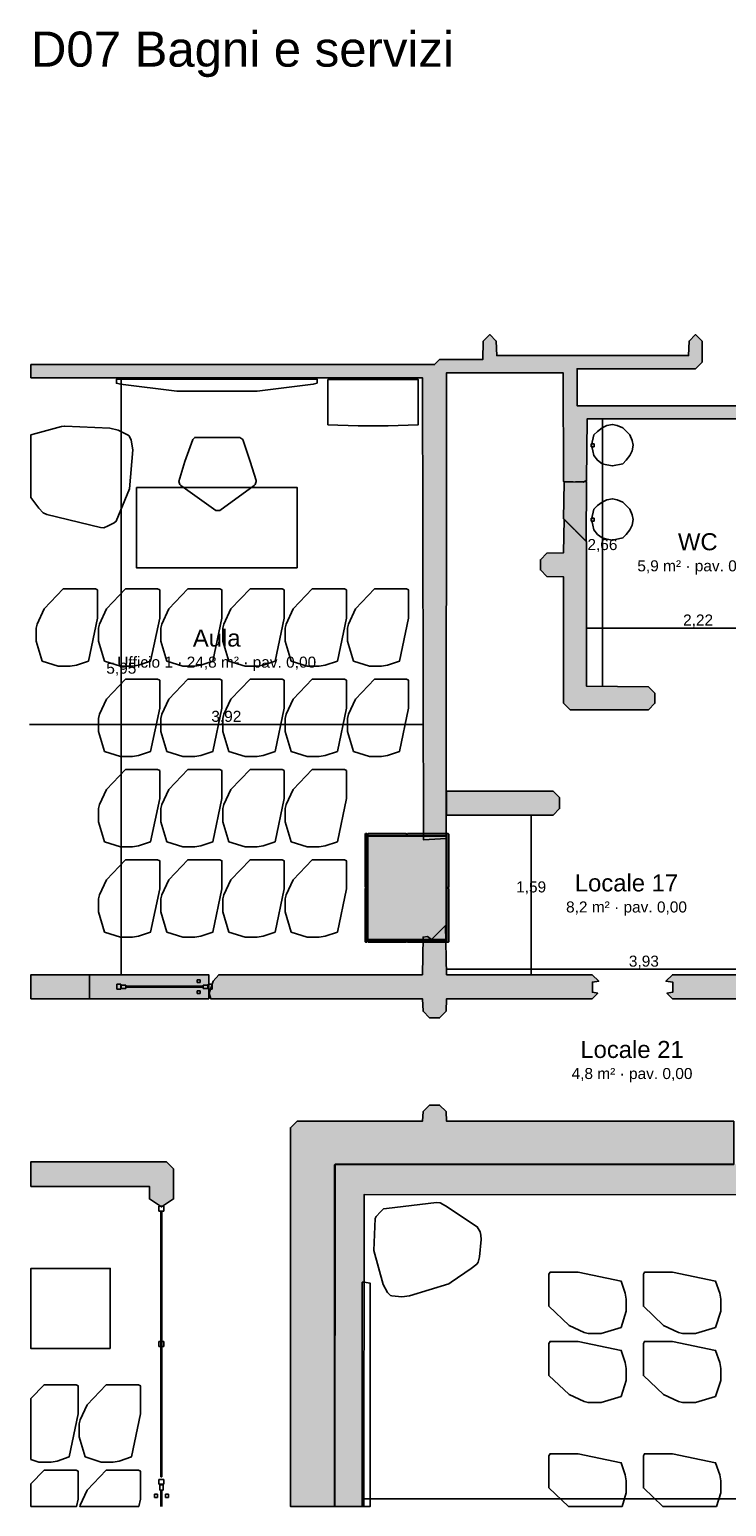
# Model space of a CAD drawing. Header units: millimetres. Extents: x -18533 to 137888, y -83624 to 7711.
# Tile 26 of 40: x 71636 to 78578, y -41025 to -26305. Entities that reach past the tile are written whole.
import ezdxf
from ezdxf.enums import TextEntityAlignment as Align

# ---------------------------------------------------------------- set-up
doc = ezdxf.new("R2010")
doc.units = ezdxf.units.MM
for name, color, linetype in [('A-ARREDI', 9, 'Continuous'), ('A-MISURE', 40, 'Continuous'), ('A-MURI-ESISTENTI', 7, 'Continuous'), ('A-MURI-NUOVI', 40, 'Continuous'), ('A-PARETI-VETRATE', 5, 'Continuous'), ('A-PILASTRI', 8, 'Continuous'), ('A-TESTI', 7, 'Continuous')]:
    doc.layers.add(name, color=color, linetype=linetype)
doc.styles.add('VISIO', font='arial.ttf')

msp = doc.modelspace()

# ---------------------------------------------------------------- hatches: boundary and pattern name
at = {"layer": 'A-MURI-ESISTENTI'}
for points in [[(76955, -30810), (76950, -29725), (75790, -29725), (75785, -34367), (75560, -34382), (75550, -29775), (71650, -29775), (71650, -29645), (75670, -29645), (75720, -29595), (76150, -29595), (76155, -29410), (76220, -29345), (76285, -29410), (76290, -29555), (78200, -29555), (78205, -29410), (78270, -29345), (78335, -29410), (78335, -29620), (78270, -29685), (77090, -29685), (77090, -30055), (79830, -30055), (79835, -29620), (79900, -29555), (80180, -29555), (80197, -29419), (80250, -29345), (80315, -29410), (80320, -29525), (81060, -29525), (81115, -29600), (81110, -29645), (80300, -29635), (80250, -29685), (79970, -29685), (79965, -30110), (79920, -30155), (79909, -30122), (79860, -30145), (79800, -30195), (79770, -30175), (79730, -30185), (79640, -30255), (79600, -30235), (79410, -30425), (79400, -30185), (77190, -30185), (77185, -30800), (77150, -30815), (76955, -30810)], [(77020, -33085), (76955, -33020), (76955, -31760), (76790, -31755), (76725, -31690), (76725, -31590), (76790, -31525), (76955, -31520), (76960, -31185), (77185, -31410), (77185, -32850), (77800, -32855), (77865, -32920), (77865, -33020), (77800, -33085), (77020, -33085)], [(75790, -34135), (75790, -33895), (76850, -33895), (76915, -33960), (76915, -34070), (76850, -34135), (75790, -34135)], [(75620, -36155), (75555, -36090), (75550, -35965), (73440, -35965), (73425, -35910), (73465, -35790), (73520, -35725), (75550, -35725), (75555, -35350), (75600, -35345), (75640, -35375), (75780, -35235), (75790, -35725), (77240, -35725), (77305, -35790), (77242, -35799), (77242, -35900), (77295, -35910), (77240, -35965), (75790, -35965), (75785, -36090), (75720, -36155), (75620, -36155)], [(78040, -35965), (77985, -35910), (78042, -35900), (78042, -35799), (77975, -35790), (78040, -35725), (79370, -35725), (79315, -35760), (79310, -35965), (78040, -35965)], [(74680, -37615), (74680, -37620), (74675, -37620), (74675, -41025), (74235, -41025), (74235, -37250), (74300, -37185), (75550, -37185), (75555, -37090), (75620, -37025), (75720, -37025), (75785, -37090), (75790, -37185), (78650, -37185), (78650, -37615), (74680, -37615)], [(74680, -37620), (78650, -37616), (79410, -37615), (79420, -37475), (79710, -37475), (79720, -37535), (83370, -37535), (83375, -37390), (83440, -37325), (83520, -37325), (83590, -37235), (83820, -37235), (83825, -37080), (83890, -37015), (84240, -37015), (84305, -37080), (84310, -37535), (87170, -37535), (87175, -37310), (87240, -37245), (87850, -37245), (87890, -37205), (88350, -37205), (88350, -37925), (74970, -37915), (74966, -41025), (74676, -41025), (74680, -37620)], [(74676, -41025), (74675, -41025), (74675, -37620), (74680, -37620), (74676, -41025)], [(78650, -37615), (78650, -37616), (74680, -37620), (74680, -37615), (78650, -37615)]]:
    msp.add_hatch(color=7, dxfattribs=at).paths.add_polyline_path(points)
at = {"layer": 'A-MURI-NUOVI'}
for points in [[(76955, -31180), (76960, -30815), (77185, -30810), (77180, -31405), (76955, -31180)], [(71650, -35965), (71650, -35725), (72234, -35725), (72234, -35965), (71650, -35965)], [(72234, -35725), (73421, -35725), (73421, -35965), (72234, -35965), (72234, -35725)], [(73070, -37660), (73070, -37960), (72950, -38040), (72830, -37960), (72830, -37835), (71650, -37835), (71650, -37590), (73000, -37590), (73070, -37660)]]:
    msp.add_hatch(color=40, dxfattribs=at).paths.add_polyline_path(points)
at = {"layer": 'A-PILASTRI'}
for points in [[(74997, -34857), (74983, -34857), (74979, -34853), (74979, -34323), (74983, -34319), (74997, -34319), (74997, -34857)], [(75005, -34337), (75005, -34323), (75009, -34319), (75388, -34319), (75392, -34323), (75392, -34337), (75005, -34337)], [(75785, -35375), (75005, -35375), (75005, -34345), (75785, -34345), (75785, -35375)], [(75398, -34337), (75398, -34323), (75402, -34319), (75781, -34319), (75785, -34323), (75785, -34337), (75398, -34337)], [(75793, -34319), (75807, -34319), (75811, -34323), (75811, -34853), (75807, -34857), (75793, -34857), (75793, -34319)], [(74997, -35401), (74983, -35401), (74979, -35397), (74979, -34867), (74983, -34863), (74997, -34863), (74997, -35401)], [(75793, -34863), (75807, -34863), (75811, -34867), (75811, -35397), (75807, -35401), (75793, -35401), (75793, -34863)], [(75392, -35383), (75392, -35397), (75388, -35401), (75009, -35401), (75005, -35397), (75005, -35383), (75392, -35383)], [(75785, -35383), (75785, -35397), (75781, -35401), (75402, -35401), (75398, -35397), (75398, -35383), (75785, -35383)]]:
    msp.add_hatch(color=8, dxfattribs=at).paths.add_polyline_path(points)

# ---------------------------------------------------------------- linework, layer by layer
at = {"layer": 'A-ARREDI'}
for p, q in [((77230, -30435), (77260, -30435)), ((77230, -30465), (77230, -30435)), ((77230, -30465), (77260, -30465)), ((77260, -30465), (77260, -30435)), ((77230, -31175), (77260, -31175)), ((77230, -31205), (77230, -31175)), ((77230, -31205), (77260, -31205)), ((77260, -31205), (77260, -31175))]:
    msp.add_line(p, q, dxfattribs=at)
for points in [[(74502, -29830), (74462, -29840), (73902, -29910), (73102, -29910), (72542, -29840), (72502, -29830), (72502, -29790), (74502, -29790), (74502, -29830)], [(74502, -29830), (74462, -29840), (73902, -29910), (73102, -29910), (72542, -29840), (72502, -29830), (72502, -29790), (74502, -29790), (74502, -29830)], [(74908, -30254), (74608, -30244), (74608, -29794), (75508, -29794), (75508, -30244), (75208, -30254), (74908, -30254)], [(74908, -30254), (74608, -30244), (74608, -29794), (75508, -29794), (75508, -30244), (75208, -30254), (74908, -30254)], [(72437, -30279), (72518, -30298), (72617, -30347), (72629, -30356), (72648, -30398), (72665, -30495), (72632, -30881), (72500, -31206), (72480, -31220), (72419, -31253), (72377, -31272), (72343, -31267), (71807, -31138), (71770, -31122), (71728, -31074), (71650, -30968), (71650, -30346), (71698, -30331), (71954, -30263), (71986, -30257), (72437, -30279)], [(72437, -30279), (72518, -30298), (72617, -30347), (72629, -30356), (72648, -30398), (72665, -30495), (72632, -30881), (72500, -31206), (72480, -31220), (72419, -31253), (72377, -31272), (72343, -31267), (71807, -31138), (71770, -31122), (71728, -31074), (71650, -30968), (71650, -30346), (71698, -30331), (71954, -30263), (71986, -30257), (72437, -30279)], [(77385, -30643), (77339, -30632), (77293, -30597), (77258, -30551), (77247, -30505), (77235, -30448), (77258, -30344), (77293, -30310), (77339, -30275), (77385, -30252), (77442, -30241), (77488, -30252), (77546, -30275), (77615, -30344), (77638, -30402), (77649, -30448), (77638, -30505), (77615, -30551), (77580, -30597), (77546, -30632), (77442, -30655), (77385, -30643)], [(73762, -30390), (73832, -30610), (73892, -30800), (73892, -30810), (73882, -30840), (73872, -30850), (73532, -31100), (73492, -31100), (73142, -30850), (73132, -30840), (73122, -30810), (73182, -30610), (73262, -30390), (73282, -30370), (73732, -30370), (73762, -30390)], [(73762, -30390), (73832, -30610), (73892, -30800), (73892, -30810), (73882, -30840), (73872, -30850), (73532, -31100), (73492, -31100), (73142, -30850), (73132, -30840), (73122, -30810), (73182, -30610), (73262, -30390), (73282, -30370), (73732, -30370), (73762, -30390)], [(74302, -31670), (72702, -31670), (72702, -30870), (74302, -30870), (74302, -31670)], [(74302, -31670), (72702, -31670), (72702, -30870), (74302, -30870), (74302, -31670)], [(77385, -31383), (77339, -31372), (77293, -31337), (77258, -31291), (77247, -31245), (77235, -31188), (77258, -31084), (77293, -31050), (77339, -31015), (77385, -30992), (77442, -30981), (77488, -30992), (77546, -31015), (77615, -31084), (77638, -31142), (77649, -31188), (77638, -31245), (77615, -31291), (77580, -31337), (77546, -31372), (77442, -31395), (77385, -31383)], [(71762, -32600), (71702, -32400), (71702, -32270), (71712, -32230), (71782, -32080), (71972, -31880), (72292, -31880), (72312, -31890), (72312, -32170), (72222, -32600), (72102, -32640), (72042, -32650), (71922, -32650), (71762, -32600)], [(71762, -32600), (71702, -32400), (71702, -32270), (71712, -32230), (71782, -32080), (71972, -31880), (72292, -31880), (72312, -31890), (72312, -32170), (72222, -32600), (72102, -32640), (72042, -32650), (71922, -32650), (71762, -32600)], [(72382, -32600), (72322, -32400), (72322, -32270), (72332, -32230), (72402, -32080), (72592, -31880), (72912, -31880), (72932, -31890), (72932, -32170), (72842, -32600), (72722, -32640), (72662, -32650), (72542, -32650), (72382, -32600)], [(72382, -32600), (72322, -32400), (72322, -32270), (72332, -32230), (72402, -32080), (72592, -31880), (72912, -31880), (72932, -31890), (72932, -32170), (72842, -32600), (72722, -32640), (72662, -32650), (72542, -32650), (72382, -32600)], [(73002, -32600), (72942, -32400), (72942, -32270), (72952, -32230), (73022, -32080), (73212, -31880), (73532, -31880), (73552, -31890), (73552, -32170), (73462, -32600), (73342, -32640), (73282, -32650), (73162, -32650), (73002, -32600)], [(73002, -32600), (72942, -32400), (72942, -32270), (72952, -32230), (73022, -32080), (73212, -31880), (73532, -31880), (73552, -31890), (73552, -32170), (73462, -32600), (73342, -32640), (73282, -32650), (73162, -32650), (73002, -32600)], [(73622, -32600), (73562, -32400), (73562, -32270), (73572, -32230), (73642, -32080), (73832, -31880), (74152, -31880), (74172, -31890), (74172, -32170), (74082, -32600), (73962, -32640), (73902, -32650), (73782, -32650), (73622, -32600)], [(73622, -32600), (73562, -32400), (73562, -32270), (73572, -32230), (73642, -32080), (73832, -31880), (74152, -31880), (74172, -31890), (74172, -32170), (74082, -32600), (73962, -32640), (73902, -32650), (73782, -32650), (73622, -32600)], [(74242, -32600), (74182, -32400), (74182, -32270), (74192, -32230), (74262, -32080), (74452, -31880), (74772, -31880), (74792, -31890), (74792, -32170), (74702, -32600), (74582, -32640), (74522, -32650), (74402, -32650), (74242, -32600)], [(74242, -32600), (74182, -32400), (74182, -32270), (74192, -32230), (74262, -32080), (74452, -31880), (74772, -31880), (74792, -31890), (74792, -32170), (74702, -32600), (74582, -32640), (74522, -32650), (74402, -32650), (74242, -32600)], [(74862, -32600), (74802, -32400), (74802, -32270), (74812, -32230), (74882, -32080), (75072, -31880), (75392, -31880), (75412, -31890), (75412, -32170), (75322, -32600), (75202, -32640), (75142, -32650), (75022, -32650), (74862, -32600)], [(74862, -32600), (74802, -32400), (74802, -32270), (74812, -32230), (74882, -32080), (75072, -31880), (75392, -31880), (75412, -31890), (75412, -32170), (75322, -32600), (75202, -32640), (75142, -32650), (75022, -32650), (74862, -32600)], [(72382, -33500), (72322, -33300), (72322, -33170), (72332, -33130), (72402, -32980), (72592, -32780), (72912, -32780), (72932, -32790), (72932, -33070), (72842, -33500), (72722, -33540), (72662, -33550), (72542, -33550), (72382, -33500)], [(72382, -33500), (72322, -33300), (72322, -33170), (72332, -33130), (72402, -32980), (72592, -32780), (72912, -32780), (72932, -32790), (72932, -33070), (72842, -33500), (72722, -33540), (72662, -33550), (72542, -33550), (72382, -33500)], [(73002, -33500), (72942, -33300), (72942, -33170), (72952, -33130), (73022, -32980), (73212, -32780), (73532, -32780), (73552, -32790), (73552, -33070), (73462, -33500), (73342, -33540), (73282, -33550), (73162, -33550), (73002, -33500)], [(73002, -33500), (72942, -33300), (72942, -33170), (72952, -33130), (73022, -32980), (73212, -32780), (73532, -32780), (73552, -32790), (73552, -33070), (73462, -33500), (73342, -33540), (73282, -33550), (73162, -33550), (73002, -33500)], [(73622, -33500), (73562, -33300), (73562, -33170), (73572, -33130), (73642, -32980), (73832, -32780), (74152, -32780), (74172, -32790), (74172, -33070), (74082, -33500), (73962, -33540), (73902, -33550), (73782, -33550), (73622, -33500)], [(73622, -33500), (73562, -33300), (73562, -33170), (73572, -33130), (73642, -32980), (73832, -32780), (74152, -32780), (74172, -32790), (74172, -33070), (74082, -33500), (73962, -33540), (73902, -33550), (73782, -33550), (73622, -33500)], [(74242, -33500), (74182, -33300), (74182, -33170), (74192, -33130), (74262, -32980), (74452, -32780), (74772, -32780), (74792, -32790), (74792, -33070), (74702, -33500), (74582, -33540), (74522, -33550), (74402, -33550), (74242, -33500)], [(74242, -33500), (74182, -33300), (74182, -33170), (74192, -33130), (74262, -32980), (74452, -32780), (74772, -32780), (74792, -32790), (74792, -33070), (74702, -33500), (74582, -33540), (74522, -33550), (74402, -33550), (74242, -33500)], [(74862, -33500), (74802, -33300), (74802, -33170), (74812, -33130), (74882, -32980), (75072, -32780), (75392, -32780), (75412, -32790), (75412, -33070), (75322, -33500), (75202, -33540), (75142, -33550), (75022, -33550), (74862, -33500)], [(74862, -33500), (74802, -33300), (74802, -33170), (74812, -33130), (74882, -32980), (75072, -32780), (75392, -32780), (75412, -32790), (75412, -33070), (75322, -33500), (75202, -33540), (75142, -33550), (75022, -33550), (74862, -33500)], [(72382, -34400), (72322, -34200), (72322, -34070), (72332, -34030), (72402, -33880), (72592, -33680), (72912, -33680), (72932, -33690), (72932, -33970), (72842, -34400), (72722, -34440), (72662, -34450), (72542, -34450), (72382, -34400)], [(72382, -34400), (72322, -34200), (72322, -34070), (72332, -34030), (72402, -33880), (72592, -33680), (72912, -33680), (72932, -33690), (72932, -33970), (72842, -34400), (72722, -34440), (72662, -34450), (72542, -34450), (72382, -34400)], [(73002, -34400), (72942, -34200), (72942, -34070), (72952, -34030), (73022, -33880), (73212, -33680), (73532, -33680), (73552, -33690), (73552, -33970), (73462, -34400), (73342, -34440), (73282, -34450), (73162, -34450), (73002, -34400)], [(73002, -34400), (72942, -34200), (72942, -34070), (72952, -34030), (73022, -33880), (73212, -33680), (73532, -33680), (73552, -33690), (73552, -33970), (73462, -34400), (73342, -34440), (73282, -34450), (73162, -34450), (73002, -34400)], [(73622, -34400), (73562, -34200), (73562, -34070), (73572, -34030), (73642, -33880), (73832, -33680), (74152, -33680), (74172, -33690), (74172, -33970), (74082, -34400), (73962, -34440), (73902, -34450), (73782, -34450), (73622, -34400)], [(73622, -34400), (73562, -34200), (73562, -34070), (73572, -34030), (73642, -33880), (73832, -33680), (74152, -33680), (74172, -33690), (74172, -33970), (74082, -34400), (73962, -34440), (73902, -34450), (73782, -34450), (73622, -34400)], [(74242, -34400), (74182, -34200), (74182, -34070), (74192, -34030), (74262, -33880), (74452, -33680), (74772, -33680), (74792, -33690), (74792, -33970), (74702, -34400), (74582, -34440), (74522, -34450), (74402, -34450), (74242, -34400)], [(74242, -34400), (74182, -34200), (74182, -34070), (74192, -34030), (74262, -33880), (74452, -33680), (74772, -33680), (74792, -33690), (74792, -33970), (74702, -34400), (74582, -34440), (74522, -34450), (74402, -34450), (74242, -34400)], [(72382, -35300), (72322, -35100), (72322, -34970), (72332, -34930), (72402, -34780), (72592, -34580), (72912, -34580), (72932, -34590), (72932, -34870), (72842, -35300), (72722, -35340), (72662, -35350), (72542, -35350), (72382, -35300)], [(72382, -35300), (72322, -35100), (72322, -34970), (72332, -34930), (72402, -34780), (72592, -34580), (72912, -34580), (72932, -34590), (72932, -34870), (72842, -35300), (72722, -35340), (72662, -35350), (72542, -35350), (72382, -35300)], [(73002, -35300), (72942, -35100), (72942, -34970), (72952, -34930), (73022, -34780), (73212, -34580), (73532, -34580), (73552, -34590), (73552, -34870), (73462, -35300), (73342, -35340), (73282, -35350), (73162, -35350), (73002, -35300)], [(73002, -35300), (72942, -35100), (72942, -34970), (72952, -34930), (73022, -34780), (73212, -34580), (73532, -34580), (73552, -34590), (73552, -34870), (73462, -35300), (73342, -35340), (73282, -35350), (73162, -35350), (73002, -35300)], [(73622, -35300), (73562, -35100), (73562, -34970), (73572, -34930), (73642, -34780), (73832, -34580), (74152, -34580), (74172, -34590), (74172, -34870), (74082, -35300), (73962, -35340), (73902, -35350), (73782, -35350), (73622, -35300)], [(73622, -35300), (73562, -35100), (73562, -34970), (73572, -34930), (73642, -34780), (73832, -34580), (74152, -34580), (74172, -34590), (74172, -34870), (74082, -35300), (73962, -35340), (73902, -35350), (73782, -35350), (73622, -35300)], [(74242, -35300), (74182, -35100), (74182, -34970), (74192, -34930), (74262, -34780), (74452, -34580), (74772, -34580), (74792, -34590), (74792, -34870), (74702, -35300), (74582, -35340), (74522, -35350), (74402, -35350), (74242, -35300)], [(74242, -35300), (74182, -35100), (74182, -34970), (74192, -34930), (74262, -34780), (74452, -34580), (74772, -34580), (74792, -34590), (74792, -34870), (74702, -35300), (74582, -35340), (74522, -35350), (74402, -35350), (74242, -35300)], [(75420, -38927), (75344, -38937), (75245, -38925), (75231, -38921), (75202, -38891), (75157, -38813), (75065, -38474), (75078, -38155), (75090, -38136), (75132, -38089), (75161, -38060), (75192, -38054), (75691, -37997), (75727, -38000), (75778, -38028), (76095, -38237), (76125, -38289), (76131, -38320), (76134, -38365), (76117, -38536), (76103, -38591), (76090, -38609), (76035, -38653), (75837, -38790), (75811, -38805), (75420, -38927)], [(75420, -38927), (75344, -38937), (75245, -38925), (75231, -38921), (75202, -38891), (75157, -38813), (75065, -38474), (75078, -38155), (75090, -38136), (75132, -38089), (75161, -38060), (75192, -38054), (75691, -37997), (75727, -38000), (75778, -38028), (76095, -38237), (76125, -38289), (76131, -38320), (76134, -38365), (76117, -38536), (76103, -38591), (76090, -38609), (76035, -38653), (75837, -38790), (75811, -38805), (75420, -38927)], [(72440, -39452), (71650, -39452), (71650, -38652), (72440, -38652), (72440, -39452)], [(72440, -39452), (71650, -39452), (71650, -38652), (72440, -38652), (72440, -39452)], [(77530, -39240), (77330, -39300), (77200, -39300), (77160, -39290), (77010, -39220), (76810, -39030), (76810, -38710), (76820, -38690), (77100, -38690), (77530, -38780), (77570, -38900), (77580, -38960), (77580, -39080), (77530, -39240)], [(77530, -39240), (77330, -39300), (77200, -39300), (77160, -39290), (77010, -39220), (76810, -39030), (76810, -38710), (76820, -38690), (77100, -38690), (77530, -38780), (77570, -38900), (77580, -38960), (77580, -39080), (77530, -39240)], [(78470, -39240), (78270, -39300), (78140, -39300), (78100, -39290), (77950, -39220), (77750, -39030), (77750, -38710), (77760, -38690), (78040, -38690), (78470, -38780), (78510, -38900), (78520, -38960), (78520, -39080), (78470, -39240)], [(78470, -39240), (78270, -39300), (78140, -39300), (78100, -39290), (77950, -39220), (77750, -39030), (77750, -38710), (77760, -38690), (78040, -38690), (78470, -38780), (78510, -38900), (78520, -38960), (78520, -39080), (78470, -39240)], [(74950, -38790), (74970, -38790), (75030, -38800), (75030, -41025), (74950, -41025), (74950, -38790)], [(74950, -38790), (74970, -38790), (75030, -38800), (75030, -41025), (74950, -41025), (74950, -38790)], [(77530, -39930), (77330, -39990), (77200, -39990), (77160, -39980), (77010, -39910), (76810, -39720), (76810, -39400), (76820, -39380), (77100, -39380), (77530, -39470), (77570, -39590), (77580, -39650), (77580, -39770), (77530, -39930)], [(77530, -39930), (77330, -39990), (77200, -39990), (77160, -39980), (77010, -39910), (76810, -39720), (76810, -39400), (76820, -39380), (77100, -39380), (77530, -39470), (77570, -39590), (77580, -39650), (77580, -39770), (77530, -39930)], [(78470, -39930), (78270, -39990), (78140, -39990), (78100, -39980), (77950, -39910), (77750, -39720), (77750, -39400), (77760, -39380), (78040, -39380), (78470, -39470), (78510, -39590), (78520, -39650), (78520, -39770), (78470, -39930)], [(78470, -39930), (78270, -39990), (78140, -39990), (78100, -39980), (77950, -39910), (77750, -39720), (77750, -39400), (77760, -39380), (78040, -39380), (78470, -39470), (78510, -39590), (78520, -39650), (78520, -39770), (78470, -39930)], [(71650, -40558), (71650, -39949), (71780, -39812), (72100, -39812), (72120, -39822), (72120, -40102), (72030, -40532), (71910, -40572), (71850, -40582), (71730, -40582), (71650, -40558)], [(71650, -40558), (71650, -39949), (71780, -39812), (72100, -39812), (72120, -39822), (72120, -40102), (72030, -40532), (71910, -40572), (71850, -40582), (71730, -40582), (71650, -40558)], [(72190, -40532), (72130, -40332), (72130, -40202), (72140, -40162), (72210, -40012), (72400, -39812), (72720, -39812), (72740, -39822), (72740, -40102), (72650, -40532), (72530, -40572), (72470, -40582), (72350, -40582), (72190, -40532)], [(72190, -40532), (72130, -40332), (72130, -40202), (72140, -40162), (72210, -40012), (72400, -39812), (72720, -39812), (72740, -39822), (72740, -40102), (72650, -40532), (72530, -40572), (72470, -40582), (72350, -40582), (72190, -40532)], [(77538, -41025), (77005, -41025), (76810, -40840), (76810, -40520), (76820, -40500), (77100, -40500), (77530, -40590), (77570, -40710), (77580, -40770), (77580, -40890), (77538, -41025)], [(77538, -41025), (77005, -41025), (76810, -40840), (76810, -40520), (76820, -40500), (77100, -40500), (77530, -40590), (77570, -40710), (77580, -40770), (77580, -40890), (77538, -41025)], [(78478, -41025), (77945, -41025), (77750, -40840), (77750, -40520), (77760, -40500), (78040, -40500), (78470, -40590), (78510, -40710), (78520, -40770), (78520, -40890), (78478, -41025)], [(78478, -41025), (77945, -41025), (77750, -40840), (77750, -40520), (77760, -40500), (78040, -40500), (78470, -40590), (78510, -40710), (78520, -40770), (78520, -40890), (78478, -41025)], [(71780, -40662), (72100, -40662), (72120, -40672), (72120, -40952), (72104, -41025), (71650, -41025), (71650, -40799), (71780, -40662)], [(71780, -40662), (72100, -40662), (72120, -40672), (72120, -40952), (72104, -41025), (71650, -41025), (71650, -40799), (71780, -40662)], [(72140, -41012), (72210, -40862), (72400, -40662), (72720, -40662), (72740, -40672), (72740, -40952), (72724, -41025), (72136, -41025), (72140, -41012)], [(72140, -41012), (72210, -40862), (72400, -40662), (72720, -40662), (72740, -40672), (72740, -40952), (72724, -41025), (72136, -41025), (72140, -41012)]]:
    msp.add_lwpolyline(points, close=True, dxfattribs=at)
at = {"layer": 'A-MISURE'}
for p, q in [((72550, -35724), (72550, -29776)), ((77342, -32850), (77342, -30186)), ((77186, -32270), (79404, -32270)), ((71636, -33230), (75556, -33230)), ((76632, -35724), (76632, -34136)), ((75790, -35670), (79720, -35670)), ((74967, -40950), (92004, -40950))]:
    msp.add_line(p, q, dxfattribs=at)
at = {"layer": 'A-MURI-ESISTENTI'}
for points in [[(79400, -30185), (77190, -30185), (77185, -30800), (77150, -30815), (76955, -30810), (76955, -30810), (76950, -29725), (75790, -29725), (75785, -34367), (75560, -34382), (75550, -29775), (71650, -29775), (71650, -29645), (75670, -29645), (75720, -29595), (76150, -29595), (76155, -29410), (76220, -29345), (76285, -29410), (76290, -29555), (78200, -29555), (78205, -29410), (78270, -29345), (78335, -29410), (78335, -29620), (78270, -29685), (77090, -29685), (77090, -30055), (79830, -30055)], [(88350, -37925), (74970, -37915), (74966, -41025), (74676, -41025), (74680, -37620), (74680, -37620), (78650, -37616)]]:
    msp.add_lwpolyline(points, dxfattribs=at)
for points in [[(77020, -33085), (76955, -33020), (76955, -31760), (76790, -31755), (76725, -31690), (76725, -31590), (76790, -31525), (76955, -31520), (76960, -31185), (77185, -31410), (77185, -32850), (77800, -32855), (77865, -32920), (77865, -33020), (77800, -33085), (77020, -33085)], [(75790, -34135), (75790, -33895), (76850, -33895), (76915, -33960), (76915, -34070), (76850, -34135), (75790, -34135)], [(75620, -36155), (75555, -36090), (75550, -35965), (73440, -35965), (73425, -35910), (73465, -35790), (73520, -35725), (75550, -35725), (75555, -35350), (75600, -35345), (75640, -35375), (75780, -35235), (75790, -35725), (77240, -35725), (77305, -35790), (77242, -35799), (77242, -35900), (77295, -35910), (77240, -35965), (75790, -35965), (75785, -36090), (75720, -36155), (75620, -36155)], [(78040, -35965), (77985, -35910), (78042, -35900), (78042, -35799), (77975, -35790), (78040, -35725), (79370, -35725), (79315, -35760), (79310, -35965), (78040, -35965)], [(74680, -37615), (74680, -37620), (74675, -37620), (74675, -41025), (74235, -41025), (74235, -37250), (74300, -37185), (75550, -37185), (75555, -37090), (75620, -37025), (75720, -37025), (75785, -37090), (75790, -37185), (78650, -37185), (78650, -37615), (74680, -37615)], [(74676, -41025), (74675, -41025), (74675, -37620), (74680, -37620), (74676, -41025)], [(78650, -37615), (78650, -37616), (74680, -37620), (74680, -37615), (78650, -37615)]]:
    msp.add_lwpolyline(points, close=True, dxfattribs=at)
at = {"layer": 'A-MURI-NUOVI'}
for points in [[(76955, -31180), (76960, -30815), (77185, -30810), (77180, -31405), (76955, -31180)], [(71650, -35965), (71650, -35725), (72234, -35725), (72234, -35965), (71650, -35965)], [(72234, -35725), (73421, -35725), (73421, -35965), (72234, -35965), (72234, -35725)], [(73070, -37660), (73070, -37960), (72950, -38040), (72830, -37960), (72830, -37835), (71650, -37835), (71650, -37590), (73000, -37590), (73070, -37660)]]:
    msp.add_lwpolyline(points, close=True, dxfattribs=at)
at = {"layer": 'A-PARETI-VETRATE'}
for p, q in [((72505, -35820), (72545, -35820)), ((72505, -35870), (72505, -35820)), ((72505, -35870), (72545, -35870)), ((72545, -35870), (72545, -35820)), ((72549, -35829), (72594, -35829)), ((72549, -35861), (72549, -35829)), ((72549, -35861), (72594, -35861)), ((72594, -35861), (72594, -35829)), ((72594, -35840), (73366, -35840)), ((72594, -35850), (72594, -35840)), ((72594, -35850), (73366, -35850)), ((73307, -35776), (73335, -35776)), ((73307, -35804), (73307, -35776)), ((73307, -35804), (73335, -35804)), ((73307, -35886), (73335, -35886)), ((73307, -35914), (73307, -35886)), ((73307, -35914), (73335, -35914)), ((73335, -35804), (73335, -35776)), ((73335, -35914), (73335, -35886)), ((73366, -35829), (73411, -35829)), ((73366, -35861), (73366, -35829)), ((73366, -35850), (73366, -35840)), ((73366, -35861), (73411, -35861)), ((73411, -35861), (73411, -35829)), ((73415, -35820), (73455, -35820)), ((73415, -35870), (73415, -35820)), ((73415, -35870), (73455, -35870)), ((73455, -35870), (73455, -35820)), ((72925, -38032), (72975, -38032)), ((72925, -38081), (72925, -38032)), ((72925, -38081), (72975, -38081)), ((72945, -38081), (72955, -38081)), ((72945, -40731), (72945, -38081)), ((72955, -40731), (72955, -38081)), ((72975, -38081), (72975, -38032)), ((72925, -39381), (72975, -39381)), ((72925, -39430), (72925, -39381)), ((72925, -39430), (72975, -39430)), ((72975, -39430), (72975, -39381)), ((72925, -40756), (72975, -40756)), ((72925, -40804), (72925, -40756)), ((72945, -40731), (72955, -40731)), ((72975, -40804), (72975, -40756)), ((72881, -40902), (72909, -40902)), ((72881, -40937), (72881, -40902)), ((72909, -40937), (72909, -40902)), ((72925, -40804), (72975, -40804)), ((72934, -40809), (72966, -40809)), ((72934, -40864), (72934, -40809)), ((72934, -40864), (72966, -40864)), ((72945, -40864), (72955, -40864)), ((72945, -41025), (72945, -40864)), ((72955, -41025), (72955, -40864)), ((72966, -40864), (72966, -40809)), ((72991, -40902), (73019, -40902)), ((72991, -40937), (72991, -40902)), ((73019, -40937), (73019, -40902)), ((72881, -40937), (72909, -40937)), ((72991, -40937), (73019, -40937))]:
    msp.add_line(p, q, dxfattribs=at)
at = {"layer": 'A-PILASTRI'}
for points in [[(74997, -34857), (74983, -34857), (74979, -34853), (74979, -34323), (74983, -34319), (74997, -34319), (74997, -34857)], [(75005, -34337), (75005, -34323), (75009, -34319), (75388, -34319), (75392, -34323), (75392, -34337), (75005, -34337)], [(75785, -35375), (75005, -35375), (75005, -34345), (75785, -34345), (75785, -35375)], [(75398, -34337), (75398, -34323), (75402, -34319), (75781, -34319), (75785, -34323), (75785, -34337), (75398, -34337)], [(75793, -34319), (75807, -34319), (75811, -34323), (75811, -34853), (75807, -34857), (75793, -34857), (75793, -34319)], [(74997, -35401), (74983, -35401), (74979, -35397), (74979, -34867), (74983, -34863), (74997, -34863), (74997, -35401)], [(75793, -34863), (75807, -34863), (75811, -34867), (75811, -35397), (75807, -35401), (75793, -35401), (75793, -34863)], [(75392, -35383), (75392, -35397), (75388, -35401), (75009, -35401), (75005, -35397), (75005, -35383), (75392, -35383)], [(75785, -35383), (75785, -35397), (75781, -35401), (75402, -35401), (75398, -35397), (75398, -35383), (75785, -35383)]]:
    msp.add_lwpolyline(points, close=True, dxfattribs=at)

# ---------------------------------------------------------------- texts
at = {"layer": 'A-MISURE', "style": 'VISIO'}
for s, p in [('2,66', (77342, -31438)), ('2,22', (78295, -32190)), ('5,95', (72550, -32670)), ('3,92', (73596, -33150)), ('1,59', (76632, -34850)), ('3,93', (77755, -35590))]:
    msp.add_text(s, height=110, dxfattribs=at).set_placement(p, align=Align.MIDDLE_CENTER)
at = {"layer": 'A-TESTI', "style": 'VISIO'}
msp.add_text('D07 Bagni e servizi', height=350, dxfattribs=at).set_placement((71650, -26675))
for s, height, p in [('WC', 170, (78292, -31410)), ('5,9 m² · pav. 0,00', 110, (78292, -31650)), ('Aula', 170, (73500, -32370)), ('Ufficio 1 · 24,8 m² · pav. 0,00', 110, (73500, -32610)), ('Locale 17', 170, (77582, -34810)), ('8,2 m² · pav. 0,00', 110, (77582, -35050)), ('Locale 21', 170, (77637, -36470)), ('4,8 m² · pav. 0,00', 110, (77637, -36710))]:
    msp.add_text(s, height=height, dxfattribs=at).set_placement(p, align=Align.MIDDLE_CENTER)

doc.saveas('drawing.dxf')
